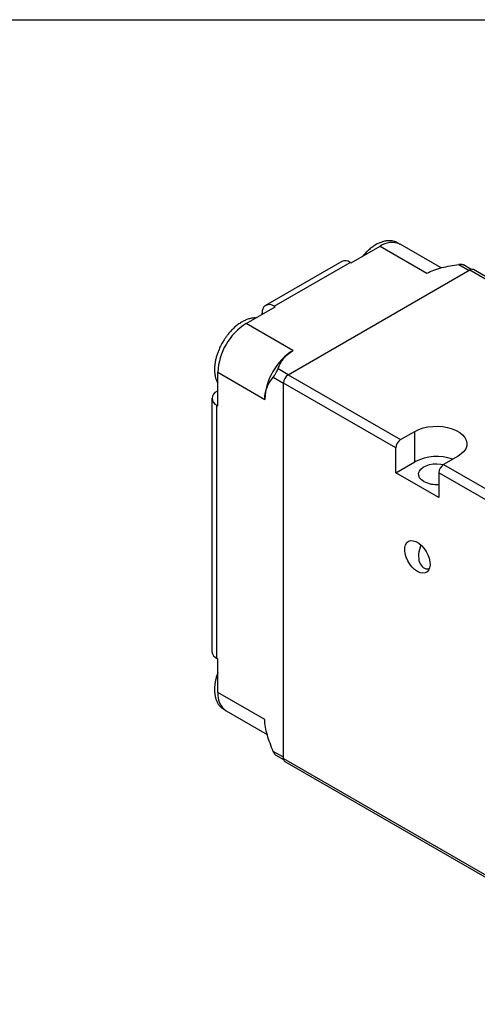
# Model space of a CAD drawing. Header units: millimetres. Extents: x 19 to 819, y 19 to 629.
# Tile 4 of 7: x 643 to 710, y 483 to 629. Entities that reach past the tile are written whole.
import ezdxf

# ---------------------------------------------------------------- set-up
doc = ezdxf.new("R2010")
doc.units = ezdxf.units.MM
doc.header["$LTSCALE"] = 3
doc.layers.add('TEXT', color=140, linetype='Continuous', lineweight=25)

msp = doc.modelspace()

# ---------------------------------------------------------------- linework, layer by layer
for p, q in [((691.625, 592.67), (695.903, 595.139)), ((695.903, 595.139), (702.832, 591.139)), ((704.92, 591.929), (698.853, 595.432)), ((690.233, 592.875), (678.99, 586.385)), ((680.24, 586.261), (691.483, 592.751)), ((682.326, 576.117), (709.196, 591.629)), ((691.483, 592.751), (691.625, 592.67)), ((707.548, 592.417), (709.055, 591.547)), ((709.369, 591.704), (708.228, 592.363)), ((709.196, 591.629), (748.441, 568.974)), ((748.941, 569.023), (709.696, 591.678)), ((676.104, 583.71), (680.382, 586.179)), ((680.382, 586.179), (680.24, 586.261)), ((678.473, 585.077), (678.473, 585.24)), ((683.033, 579.709), (676.104, 583.71)), ((682.326, 576.117), (680.82, 576.987)), ((671.932, 571.544), (671.932, 576.484)), ((671.932, 576.484), (678.861, 572.483)), ((680.113, 575.762), (681.619, 574.892)), ((682.326, 576.117), (698.943, 566.524)), ((681.619, 519.368), (681.619, 574.892)), ((698.236, 565.3), (681.619, 574.892)), ((671.058, 572.646), (671.058, 535.167)), ((671.79, 573.666), (671.932, 573.748)), ((671.79, 534.146), (671.79, 571.625)), ((671.79, 571.625), (671.932, 571.544)), ((698.943, 566.524), (701.065, 567.749)), ((701.065, 563.258), (701.065, 567.749)), ((698.236, 561.625), (698.236, 565.3)), ((707.429, 564.075), (705.307, 562.851)), ((698.236, 561.625), (701.065, 563.258)), ((705.307, 562.851), (744.552, 540.195)), ((704.6, 557.951), (698.236, 561.625)), ((743.845, 538.97), (704.6, 561.626)), ((704.6, 561.626), (704.6, 557.951)), ((671.932, 534.064), (671.79, 534.146)), ((671.932, 529.124), (671.932, 534.064)), ((678.861, 525.124), (671.932, 529.124)), ((673.154, 526.423), (679.233, 522.914)), ((681.619, 519.531), (680.113, 520.401)), ((680.499, 519.839), (681.641, 519.18)), ((681.619, 519.368), (743.845, 483.446)), ((681.826, 518.91), (744.052, 482.988))]:
    msp.add_line(p, q)
at = {"flags": 128}
for points in [[(701.065, 567.749), (701.632, 568.026), (702.27, 568.246), (702.963, 568.402), (703.69, 568.49), (704.433, 568.508), (705.17, 568.455), (705.882, 568.332), (706.55, 568.144), (707.155, 567.894), (707.68, 567.591), (708.112, 567.242), (708.439, 566.856), (708.651, 566.445), (708.743, 566.019), (708.712, 565.591), (708.56, 565.171), (708.289, 564.771), (707.909, 564.403), (707.429, 564.075)], [(702.373, 560.339), (702.014, 560.597), (701.759, 560.894), (701.621, 561.215), (701.605, 561.545), (701.713, 561.87), (701.94, 562.174), (702.274, 562.443), (702.701, 562.664), (703.199, 562.826), (703.747, 562.923), (704.318, 562.95), (704.886, 562.906), (705.275, 562.831)], [(701.418, 547.009), (701.015, 547.293), (700.631, 547.664), (700.284, 548.105), (699.99, 548.597), (699.763, 549.115), (699.613, 549.637), (699.547, 550.136), (699.569, 550.591), (699.677, 550.979), (699.867, 551.283), (700.13, 551.488), (700.452, 551.585), (700.82, 551.569), (701.216, 551.441), (701.621, 551.207), (702.016, 550.878), (702.384, 550.47), (702.707, 550), (702.969, 549.492), (703.159, 548.969), (703.267, 548.456), (703.289, 547.976), (703.224, 547.552), (703.074, 547.204), (702.846, 546.948), (702.552, 546.796), (702.205, 546.755), (701.821, 546.827), (701.418, 547.009)]]:
    msp.add_lwpolyline(points, dxfattribs=at)
for centre, radius, start, end in [((697.636, 592.675), 3.013, 66.18531, 125.12515), ((690.751, 591.729), 1.257, 54.38242, 114.30712), ((709.489, 591.22), 0.503, 65.69288, 125.61758), ((679.55, 585.415), 1.092, 50.79671, 189.21404), ((680.925, 576.109), 9.001, 122.38686, 177.61314), ((687.855, 572.108), 9.001, 122.38686, 177.61314), ((683.154, 574.823), 1.537, 122.60548, 177.39452), ((672.178, 572.646), 1.092, 110.78342, 249.21658), ((699.771, 565.23), 1.537, 122.60548, 177.39452), ((704.271, 557.007), 7.025, 70.283, 117.15666), ((706.135, 561.556), 1.537, 122.60548, 177.39452), ((704.217, 563.868), 3.982, 242.40749, 275.52137), ((672.309, 535.291), 1.257, 185.6948, 245.62534), ((674.809, 528.799), 2.896, 173.54907, 235.13875), ((682.095, 519.307), 0.48, 172.74417, 235.94365)]:
    msp.add_arc(centre, radius, start, end)
msp.add_ellipse((704.247, 550.806), major_axis=(1.874, 3.246), ratio=0.5773346, start_param=1.8481127, end_param=3.5077286)
for points, knots in [([(698.822, 595.395), (698.767, 595.444), (698.59, 595.604), (698.217, 595.79), (697.73, 595.933), (697.211, 595.97), (696.687, 595.916), (696.151, 595.774), (695.615, 595.55), (695.086, 595.252), (694.575, 594.89), (694.095, 594.477), (693.681, 594.066), (693.441, 593.781), (693.339, 593.659)], [0, 0, 0, 0, 0.0404162, 0.1316374, 0.2293352, 0.3191399, 0.4100158, 0.5012666, 0.5921803, 0.6822082, 0.7708463, 0.857304, 0.9392774, 1, 1, 1, 1]), ([(702.832, 591.139), (703.147, 591.321), (703.491, 591.478), (704.229, 591.752), (704.625, 591.87), (705.84, 592.171), (706.686, 592.307), (707.548, 592.417)], [0, 0, 0, 0, 0.25, 0.25, 0.5, 0.5, 1, 1, 1, 1]), ([(708.224, 592.357), (708.215, 592.364), (708.174, 592.401), (708.019, 592.43), (707.797, 592.443), (707.63, 592.425), (707.548, 592.417)], [0, 0, 0, 0, 0.0798373, 0.3862098, 0.7012128, 1, 1, 1, 1]), ([(677.505, 584.518), (677.474, 584.521), (677.274, 584.539), (676.887, 584.481), (676.353, 584.346), (675.816, 584.12), (675.287, 583.822), (674.776, 583.46), (674.295, 583.048), (673.857, 582.608), (673.495, 582.188), (673.185, 581.784), (672.898, 581.374), (672.715, 581.068), (672.617, 580.905)], [0, 0, 0, 0, 0.0187008, 0.1196547, 0.2210251, 0.3220211, 0.4220329, 0.5205008, 0.6165466, 0.7076108, 0.791549, 0.8528158, 0.9211868, 1, 1, 1, 1]), ([(672.617, 580.905), (672.486, 580.666), (672.302, 580.33), (672.073, 579.818), (671.899, 579.379), (671.727, 578.856), (671.587, 578.313), (671.486, 577.756), (671.432, 577.2), (671.428, 576.654), (671.478, 576.129), (671.587, 575.632), (671.734, 575.205), (671.872, 574.968), (671.932, 574.867)], [0, 0, 0, 0, 0.11272669, 0.15845231, 0.23395282, 0.31169143, 0.39442999, 0.48003443, 0.56771419, 0.65689618, 0.74725838, 0.83858749, 0.930795, 1, 1, 1, 1]), ([(680.82, 576.987), (681.01, 577.484), (681.246, 577.972), (681.765, 578.671), (681.969, 578.901), (682.446, 579.329), (682.719, 579.528), (683.033, 579.709)], [0, 0, 0, 0, 0.5, 0.5, 0.75, 0.75, 1, 1, 1, 1]), ([(680.113, 575.762), (680.166, 575.828), (680.227, 575.912), (680.361, 576.113), (680.433, 576.231), (680.573, 576.472), (680.639, 576.596), (680.747, 576.812), (680.789, 576.907), (680.82, 576.987)], [0, 0, 0, 0, 0.25, 0.25, 0.5, 0.5, 0.75, 0.75, 1, 1, 1, 1]), ([(678.861, 572.483), (678.861, 572.847), (678.897, 573.182), (679.029, 573.806), (679.125, 574.097), (679.472, 574.899), (679.777, 575.349), (680.113, 575.762)], [0, 0, 0, 0, 0.25, 0.25, 0.5, 0.5, 1, 1, 1, 1]), ([(671.932, 532.089), (671.923, 532.067), (671.846, 531.875), (671.729, 531.496), (671.587, 530.954), (671.487, 530.397), (671.432, 529.84), (671.428, 529.295), (671.478, 528.769), (671.586, 528.272), (671.752, 527.809), (671.982, 527.389), (672.276, 527.017), (672.643, 526.713), (672.949, 526.524), (673.142, 526.472), (673.175, 526.463)], [0, 0, 0, 0, 0.0087561, 0.0785817, 0.1528983, 0.2297891, 0.3085439, 0.3886481, 0.4698123, 0.5518451, 0.6346668, 0.7183583, 0.8032945, 0.8904121, 0.9814576, 1, 1, 1, 1]), ([(680.113, 520.401), (679.777, 521.201), (679.473, 522.002), (679.126, 523.201), (679.03, 523.603), (678.897, 524.383), (678.861, 524.761), (678.861, 525.124)], [0, 0, 0, 0, 0.5, 0.5, 0.75, 0.75, 1, 1, 1, 1]), ([(680.503, 519.846), (680.492, 519.849), (680.439, 519.867), (680.337, 519.986), (680.215, 520.173), (680.146, 520.326), (680.113, 520.401)], [0, 0, 0, 0, 0.08001596, 0.38632893, 0.7012707, 1, 1, 1, 1])]:
    msp.add_open_spline(points, degree=3, knots=knots)
at = {"layer": 'TEXT'}
msp.add_line((19.05, 628.65), (819.15, 628.65), dxfattribs=at)

doc.saveas('drawing.dxf')
